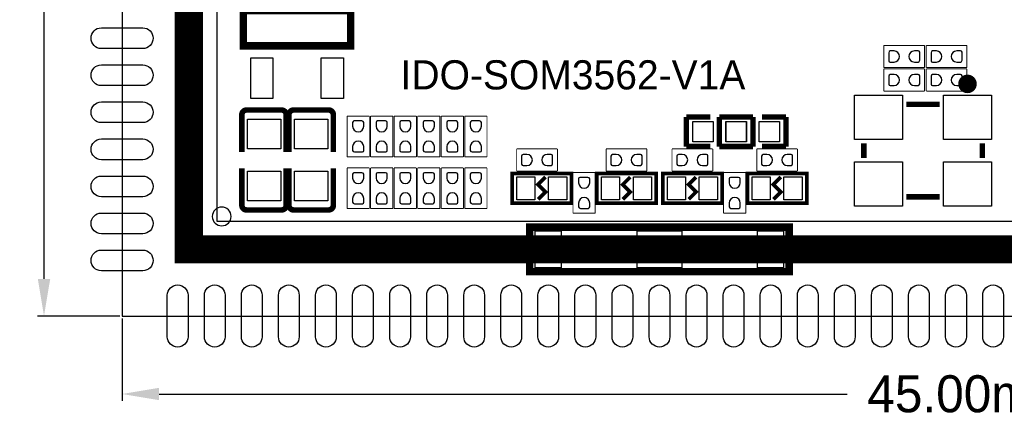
# Model space of a CAD drawing. Extents: x -3 to 111, y -3 to 50.
# Tile 1 of 14: x -3 to 24, y -3 to 8. Entities that reach past the tile are written whole.
import ezdxf

# ---------------------------------------------------------------- set-up
doc = ezdxf.new("R2010")
doc.units = 0
doc.header["$MEASUREMENT"] = 0
doc.layers.get('0').update_dxf_attribs({"linetype": 'CONTINUOUS'})
doc.layers.get('Defpoints').update_dxf_attribs({"linetype": 'CONTINUOUS'})
for name, color, linetype in [('BG_OUTLINE', 6, 'CONTINUOUS'), ('PG_SILKSCREEN_TOP', 7, 'CONTINUOUS'), ('PIN_TOP', 3, 'CONTINUOUS')]:
    doc.layers.add(name, color=color, linetype=linetype)
doc.dimstyles.get("Standard").update_dxf_attribs({"dimtxt": 0.18, "dimasz": 0.18, "dimexe": 0.18, "dimexo": 0.0625, "dimgap": 0.09, "dimtad": 0, "dimtih": 1, "dimtoh": 1, "dimdec": 4, "dimzin": 0, "dimdsep": 46, "dimtxsty": 'STANDARD', "dimcen": 0.09, "dimadec": 0, "dimazin": 0, "dimtfac": 1, "dimtdec": 4, "dimtofl": 0, "dimtmove": 0, "dimatfit": 3, "dimfxl": 1, "dimtolj": 1, "dimtzin": 0, "dimarcsym": 0})

# ---------------------------------------------------------------- blocks, each defined once
blk = doc.blocks.new('*D8')
at = {"color": 0, "linetype": 'Continuous', "lineweight": -2, "transparency": 16777216}
for p, q in [((0.043, 45.106), (-2.18, 45.106)), ((-2, 44.106), (-2, 25.333)), ((-2, 1.106), (-2, 18.667)), ((0.043, 0.106), (-2.18, 0.106))]:
    blk.add_line(p, q, dxfattribs=at)
at = {"color": 0, "linetype": 'Continuous', "transparency": 16777216}
for points in [[(-2.167, 44.106), (-1.833, 44.106), (-2, 45.106)], [(-2.167, 1.106), (-1.833, 1.106), (-2, 0.106)]]:
    blk.add_solid(points, dxfattribs=at)
at = {"layer": 'Defpoints', "color": 0, "linetype": 'Continuous', "transparency": 16777216}
for p in [(0.106, 45.106), (-2, 0.106), (0.106, 0.106)]:
    blk.add_point(p, dxfattribs=at)
at = {"color": 0, "linetype": 'Continuous', "transparency": 16777216, "insert": (-2, 22), "char_height": 1, "attachment_point": 5, "rotation": 90}
blk.add_mtext('\\A1;45.00mm', dxfattribs=at)
blk = doc.blocks.new('*D9')
at = {"color": 0, "linetype": 'Continuous', "lineweight": -2, "transparency": 16777216}
for p, q in [((45.106, 0.843), (45.106, -2.18)), ((0.106, 0.043), (0.106, -2.18)), ((1.106, -2), (19.667, -2)), ((44.106, -2), (26.333, -2))]:
    blk.add_line(p, q, dxfattribs=at)
at = {"color": 0, "linetype": 'Continuous', "transparency": 16777216}
for points in [[(1.106, -1.833), (1.106, -2.167), (0.106, -2)], [(44.106, -1.833), (44.106, -2.167), (45.106, -2)]]:
    blk.add_solid(points, dxfattribs=at)
at = {"layer": 'Defpoints', "color": 0, "linetype": 'Continuous', "transparency": 16777216}
for p in [(45.106, 0.906), (0.106, 0.106), (45.106, -2)]:
    blk.add_point(p, dxfattribs=at)
at = {"color": 0, "linetype": 'Continuous', "transparency": 16777216, "insert": (23, -2), "char_height": 1, "attachment_point": 5}
blk.add_mtext('\\A1;45.00mm', dxfattribs=at)

msp = doc.modelspace()

# ---------------------------------------------------------------- linework, layer by layer
at = {"layer": 'BG_OUTLINE'}
msp.add_lwpolyline([(0.105994, 0.105994), (44.306007, 0.105994), (45.106006, 0.905993), (45.106006, 45.106006), (0.105994, 45.106006), (0.105994, 0.105994)], dxfattribs=at)
msp.add_lwpolyline([(2.54, 2.794, 1), (3.048, 2.794, 1), (2.54, 2.794)], format="xyb", dxfattribs=at)
at = {"layer": 'PG_SILKSCREEN_TOP'}
for points, const_width in [([(43.307, 43.307), (1.905, 43.307), (1.905, 1.905), (43.307, 1.905), (43.307, 43.307)], 0.762), ([(3.37599, 8.349005), (6.27601, 8.349005), (6.27601, 7.398995), (3.37599, 7.398995), (3.37599, 8.349005)], 0.2), ([(20.65909, 7.411999), (21.75891, 7.411999)], 0.0254), ([(20.65909, 6.812001), (20.65909, 7.411999)], 0.0254), ([(21.75891, 7.411999), (21.75891, 6.812001)], 0.0254), ([(21.80209, 7.411999), (22.90191, 7.411999)], 0.0254), ([(21.80209, 6.812001), (21.80209, 7.411999)], 0.0254), ([(22.90191, 7.411999), (22.90191, 6.812001)], 0.0254), ([(21.75891, 6.812001), (20.65909, 6.812001)], 0.0254), ([(20.65909, 6.776999), (21.75891, 6.776999)], 0.0254), ([(20.65909, 6.177001), (20.65909, 6.776999)], 0.0254), ([(21.75891, 6.776999), (21.75891, 6.177001)], 0.0254), ([(22.90191, 6.812001), (21.80209, 6.812001)], 0.0254), ([(21.80209, 6.177001), (21.80209, 6.776999)], 0.0254), ([(21.80209, 6.776999), (22.90191, 6.776999)], 0.0254), ([(22.90191, 6.776999), (22.90191, 6.177001)], 0.0254), ([(21.75891, 6.177001), (20.65909, 6.177001)], 0.0254), ([(22.90191, 6.177001), (21.80209, 6.177001)], 0.0254), ([(22.167012, 5.82201), (21.266988, 5.82201)], 0.150012), ([(3.33756, 5.53974), (3.33756, 4.530344)], 0.150114), ([(3.46456, 5.66674), (4.40944, 5.66674)], 0.150114), ([(4.53644, 5.53974), (4.53644, 4.530344)], 0.150114), ([(4.60756, 5.53974), (4.60756, 4.530344)], 0.150114), ([(4.73456, 5.66674), (5.67944, 5.66674)], 0.150114), ([(5.80644, 5.53974), (5.80644, 4.530344)], 0.150114), ([(6.177001, 4.40309), (6.177001, 5.50291)], 0.0254), ([(6.177001, 5.50291), (6.776999, 5.50291)], 0.0254), ([(6.776999, 5.50291), (6.776999, 4.40309)], 0.0254), ([(6.812001, 5.50291), (7.411999, 5.50291)], 0.0254), ([(6.812001, 4.40309), (6.812001, 5.50291)], 0.0254), ([(7.411999, 5.50291), (7.411999, 4.40309)], 0.0254), ([(7.447001, 5.50291), (8.046999, 5.50291)], 0.0254), ([(7.447001, 4.40309), (7.447001, 5.50291)], 0.0254), ([(8.046999, 5.50291), (8.046999, 4.40309)], 0.0254), ([(8.082001, 5.50291), (8.681999, 5.50291)], 0.0254), ([(8.082001, 4.40309), (8.082001, 5.50291)], 0.0254), ([(8.681999, 5.50291), (8.681999, 4.40309)], 0.0254), ([(8.717001, 5.50291), (9.316999, 5.50291)], 0.0254), ([(8.717001, 4.40309), (8.717001, 5.50291)], 0.0254), ([(9.316999, 5.50291), (9.316999, 4.40309)], 0.0254), ([(9.352001, 4.40309), (9.352001, 5.50291)], 0.0254), ([(9.352001, 5.50291), (9.951999, 5.50291)], 0.0254), ([(9.951999, 5.50291), (9.951999, 4.40309)], 0.0254), ([(15.330703, 4.680001), (15.330703, 5.479999)], 0.150089), ([(15.330703, 5.479999), (15.980689, 5.479999)], 0.150089), ([(16.869689, 5.479999), (16.219703, 5.479999)], 0.150089), ([(16.219703, 5.479999), (16.219703, 4.680001)], 0.150089), ([(17.130497, 5.479999), (16.480511, 5.479999)], 0.150089), ([(17.130497, 4.680001), (17.130497, 5.479999)], 0.150089), ([(17.369511, 5.479999), (18.019497, 5.479999)], 0.150089), ([(18.019497, 5.479999), (18.019497, 4.680001)], 0.150089), ([(20.117003, 4.772), (20.117003, 4.372)], 0.150012), ([(23.316997, 4.772), (23.316997, 4.372)], 0.150012), ([(10.75309, 4.018001), (10.75309, 4.617999)], 0.0254), ([(10.75309, 4.617999), (11.85291, 4.617999)], 0.0254), ([(11.85291, 4.617999), (11.85291, 4.018001)], 0.0254), ([(13.16609, 4.617999), (14.26591, 4.617999)], 0.0254), ([(13.16609, 4.018001), (13.16609, 4.617999)], 0.0254), ([(14.26591, 4.617999), (14.26591, 4.018001)], 0.0254), ([(14.94409, 4.018001), (14.94409, 4.617999)], 0.0254), ([(14.94409, 4.617999), (16.04391, 4.617999)], 0.0254), ([(15.980689, 4.680001), (15.330703, 4.680001)], 0.150089), ([(16.04391, 4.617999), (16.04391, 4.018001)], 0.0254), ([(16.219703, 4.680001), (16.869689, 4.680001)], 0.150089), ([(16.480511, 4.680001), (17.130497, 4.680001)], 0.150089), ([(17.23009, 4.617999), (18.32991, 4.617999)], 0.0254), ([(17.23009, 4.018001), (17.23009, 4.617999)], 0.0254), ([(18.019497, 4.680001), (17.369511, 4.680001)], 0.150089), ([(18.32991, 4.617999), (18.32991, 4.018001)], 0.0254), ([(6.776999, 4.40309), (6.177001, 4.40309)], 0.0254), ([(7.411999, 4.40309), (6.812001, 4.40309)], 0.0254), ([(8.046999, 4.40309), (7.447001, 4.40309)], 0.0254), ([(8.681999, 4.40309), (8.082001, 4.40309)], 0.0254), ([(9.316999, 4.40309), (8.717001, 4.40309)], 0.0254), ([(9.951999, 4.40309), (9.352001, 4.40309)], 0.0254), ([(3.33756, 3.09626), (3.33756, 4.088892)], 0.150114), ([(4.53644, 3.09626), (4.53644, 4.088892)], 0.150114), ([(4.60756, 3.09626), (4.60756, 4.088892)], 0.150114), ([(5.80644, 3.09626), (5.80644, 4.088892)], 0.150114), ([(6.177001, 4.10591), (6.776999, 4.10591)], 0.0254), ([(6.177001, 3.00609), (6.177001, 4.10591)], 0.0254), ([(6.776999, 4.10591), (6.776999, 3.00609)], 0.0254), ([(6.812001, 4.10591), (7.411999, 4.10591)], 0.0254), ([(6.812001, 3.00609), (6.812001, 4.10591)], 0.0254), ([(7.411999, 4.10591), (7.411999, 3.00609)], 0.0254), ([(7.447001, 3.00609), (7.447001, 4.10591)], 0.0254), ([(7.447001, 4.10591), (8.046999, 4.10591)], 0.0254), ([(8.046999, 4.10591), (8.046999, 3.00609)], 0.0254), ([(8.082001, 3.00609), (8.082001, 4.10591)], 0.0254), ([(8.082001, 4.10591), (8.681999, 4.10591)], 0.0254), ([(8.681999, 4.10591), (8.681999, 3.00609)], 0.0254), ([(8.717001, 4.10591), (9.316999, 4.10591)], 0.0254), ([(8.717001, 3.00609), (8.717001, 4.10591)], 0.0254), ([(9.316999, 4.10591), (9.316999, 3.00609)], 0.0254), ([(9.352001, 4.10591), (9.951999, 4.10591)], 0.0254), ([(9.352001, 3.00609), (9.352001, 4.10591)], 0.0254), ([(9.951999, 4.10591), (9.951999, 3.00609)], 0.0254), ([(12.229998, 3.156001), (12.229998, 3.955999), (10.630002, 3.955999), (10.630002, 3.156001), (12.229998, 3.156001)], 0.1), ([(11.85291, 4.018001), (10.75309, 4.018001)], 0.0254), ([(12.273001, 3.97891), (12.872999, 3.97891)], 0.0254), ([(12.273001, 2.87909), (12.273001, 3.97891)], 0.0254), ([(12.872999, 3.97891), (12.872999, 2.87909)], 0.0254), ([(12.916002, 3.955999), (12.916002, 3.156001), (14.515998, 3.156001), (14.515998, 3.955999), (12.916002, 3.955999)], 0.1), ([(14.26591, 4.018001), (13.16609, 4.018001)], 0.0254), ([(16.293998, 3.156001), (16.293998, 3.955999), (14.694002, 3.955999), (14.694002, 3.156001), (16.293998, 3.156001)], 0.1), ([(16.04391, 4.018001), (14.94409, 4.018001)], 0.0254), ([(16.337001, 3.97891), (16.936999, 3.97891)], 0.0254), ([(16.337001, 2.87909), (16.337001, 3.97891)], 0.0254), ([(16.936999, 3.97891), (16.936999, 2.87909)], 0.0254), ([(16.980002, 3.955999), (16.980002, 3.156001), (18.579998, 3.156001), (18.579998, 3.955999), (16.980002, 3.955999)], 0.1), ([(18.32991, 4.018001), (17.23009, 4.018001)], 0.0254), ([(11.33, 3.256001), (11.53, 3.456), (11.33, 3.656), (11.53, 3.855999)], 0.1), ([(13.816, 3.855999), (13.616, 3.656), (13.816, 3.456), (13.616, 3.256001)], 0.1), ([(15.394, 3.256001), (15.594, 3.456), (15.394, 3.656), (15.594, 3.855999)], 0.1), ([(17.88, 3.855999), (17.68, 3.656), (17.88, 3.456), (17.68, 3.256001)], 0.1), ([(22.167012, 3.32199), (21.266988, 3.32199)], 0.150012), ([(4.40944, 2.96926), (3.46456, 2.96926)], 0.150114), ([(5.67944, 2.96926), (4.73456, 2.96926)], 0.150114), ([(6.776999, 3.00609), (6.177001, 3.00609)], 0.0254), ([(7.411999, 3.00609), (6.812001, 3.00609)], 0.0254), ([(8.046999, 3.00609), (7.447001, 3.00609)], 0.0254), ([(8.681999, 3.00609), (8.082001, 3.00609)], 0.0254), ([(9.316999, 3.00609), (8.717001, 3.00609)], 0.0254), ([(9.951999, 3.00609), (9.352001, 3.00609)], 0.0254), ([(12.872999, 2.87909), (12.273001, 2.87909)], 0.0254), ([(16.936999, 2.87909), (16.337001, 2.87909)], 0.0254), ([(11.105007, 2.504999), (11.105007, 1.305001), (18.104993, 1.305001), (18.104993, 2.504999), (11.105007, 2.504999)], 0.2)]:
    msp.add_lwpolyline(points, dxfattribs=dict(at, const_width=const_width))
msp.add_lwpolyline([(2.667, 2.667), (42.545, 2.667), (42.545, 42.545), (42.418, 42.672), (2.667, 42.672), (2.667, 2.667)], dxfattribs=at)
for points, const_width in [([(23.041991, 6.371996, 1.000029), (22.792004, 6.371996, 0.999971), (23.041991, 6.371996)], 0.250012), ([(3.33756, 5.53974, -0.414214), (3.46456, 5.66674)], 0.150114), ([(4.40944, 5.66674, -0.414214), (4.53644, 5.53974)], 0.150114), ([(4.60756, 5.53974, -0.414214), (4.73456, 5.66674)], 0.150114), ([(5.67944, 5.66674, -0.414214), (5.80644, 5.53974)], 0.150114), ([(3.46456, 2.96926, -0.414214), (3.33756, 3.09626)], 0.150114), ([(4.53644, 3.09626, -0.414214), (4.40944, 2.96926)], 0.150114), ([(4.73456, 2.96926, -0.414214), (4.60756, 3.09626)], 0.150114), ([(5.80644, 3.09626, -0.414214), (5.67944, 2.96926)], 0.150114)]:
    msp.add_lwpolyline(points, format="xyb", dxfattribs=dict(at, const_width=const_width))
at = {"layer": 'PIN_TOP'}
for points in [[(-0.452806, 7.885405), (0.664794, 7.885405, -1), (0.664794, 7.326605), (-0.452806, 7.326605, -1)], [(20.933943, 7.262089), (20.832343, 7.262089, 0.376179), (20.789849, 7.2136), (20.789849, 6.9977, 0.366061), (20.832343, 6.961911), (20.933943, 6.961911, 0.999182)], [(21.484057, 6.961911), (21.585657, 6.961911, 0.376179), (21.628151, 7.0104), (21.628151, 7.2263, 0.366061), (21.585657, 7.262089), (21.484057, 7.262089, 0.999182)], [(22.076943, 7.262089), (21.975343, 7.262089, 0.376179), (21.932849, 7.2136), (21.932849, 6.9977, 0.366061), (21.975343, 6.961911), (22.076943, 6.961911, 0.999182)], [(22.627057, 6.961911), (22.728657, 6.961911, 0.376179), (22.771151, 7.0104), (22.771151, 7.2263, 0.366061), (22.728657, 7.262089), (22.627057, 7.262089, 0.999182)], [(-0.452806, 6.885407), (0.664794, 6.885407, -1), (0.664794, 6.326607), (-0.452806, 6.326607, -1)], [(20.933943, 6.627089), (20.832343, 6.627089, 0.376179), (20.789849, 6.5786), (20.789849, 6.3627, 0.366061), (20.832343, 6.326911), (20.933943, 6.326911, 0.999182)], [(21.484057, 6.326911), (21.585657, 6.326911, 0.376179), (21.628151, 6.3754), (21.628151, 6.5913, 0.366061), (21.585657, 6.627089), (21.484057, 6.627089, 0.999182)], [(22.076943, 6.627089), (21.975343, 6.627089, 0.376179), (21.932849, 6.5786), (21.932849, 6.3627, 0.366061), (21.975343, 6.326911), (22.076943, 6.326911, 0.999182)], [(22.627057, 6.326911), (22.728657, 6.326911, 0.376179), (22.771151, 6.3754), (22.771151, 6.5913, 0.366061), (22.728657, 6.627089), (22.627057, 6.627089, 0.999182)], [(-0.452806, 5.885409), (0.664794, 5.885409, -1), (0.664794, 5.326609), (-0.452806, 5.326609, -1)], [(6.627089, 5.228057), (6.627089, 5.329657, 0.376179), (6.5786, 5.372151), (6.3627, 5.372151, 0.366061), (6.326911, 5.329657), (6.326911, 5.228057, 0.999182)], [(7.262089, 5.228057), (7.262089, 5.329657, 0.376179), (7.2136, 5.372151), (6.9977, 5.372151, 0.366061), (6.961911, 5.329657), (6.961911, 5.228057, 0.999182)], [(7.897089, 5.228057), (7.897089, 5.329657, 0.376179), (7.8486, 5.372151), (7.6327, 5.372151, 0.366061), (7.596911, 5.329657), (7.596911, 5.228057, 0.999182)], [(8.532089, 5.228057), (8.532089, 5.329657, 0.376179), (8.4836, 5.372151), (8.2677, 5.372151, 0.366061), (8.231911, 5.329657), (8.231911, 5.228057, 0.999182)], [(9.167089, 5.228057), (9.167089, 5.329657, 0.376179), (9.1186, 5.372151), (8.9027, 5.372151, 0.366061), (8.866911, 5.329657), (8.866911, 5.228057, 0.999182)], [(9.802089, 5.228057), (9.802089, 5.329657, 0.376179), (9.7536, 5.372151), (9.5377, 5.372151, 0.366061), (9.501911, 5.329657), (9.501911, 5.228057, 0.999182)], [(-0.452806, 4.885411), (0.664794, 4.885411, -1), (0.664794, 4.326611), (-0.452806, 4.326611, -1)], [(6.326911, 4.677943), (6.326911, 4.576343, 0.376179), (6.3754, 4.533849), (6.5913, 4.533849, 0.366061), (6.627089, 4.576343), (6.627089, 4.677943, 0.999182)], [(6.961911, 4.677943), (6.961911, 4.576343, 0.376179), (7.0104, 4.533849), (7.2263, 4.533849, 0.366061), (7.262089, 4.576343), (7.262089, 4.677943, 0.999182)], [(7.596911, 4.677943), (7.596911, 4.576343, 0.376179), (7.6454, 4.533849), (7.8613, 4.533849, 0.366061), (7.897089, 4.576343), (7.897089, 4.677943, 0.999182)], [(8.231911, 4.677943), (8.231911, 4.576343, 0.376179), (8.2804, 4.533849), (8.4963, 4.533849, 0.366061), (8.532089, 4.576343), (8.532089, 4.677943, 0.999182)], [(8.866911, 4.677943), (8.866911, 4.576343, 0.376179), (8.9154, 4.533849), (9.1313, 4.533849, 0.366061), (9.167089, 4.576343), (9.167089, 4.677943, 0.999182)], [(9.501911, 4.677943), (9.501911, 4.576343, 0.376179), (9.5504, 4.533849), (9.7663, 4.533849, 0.366061), (9.802089, 4.576343), (9.802089, 4.677943, 0.999182)], [(11.027943, 4.468089), (10.926343, 4.468089, 0.376179), (10.883849, 4.4196), (10.883849, 4.2037, 0.366061), (10.926343, 4.167911), (11.027943, 4.167911, 0.999182)], [(11.578057, 4.167911), (11.679657, 4.167911, 0.376179), (11.722151, 4.2164), (11.722151, 4.4323, 0.366061), (11.679657, 4.468089), (11.578057, 4.468089, 0.999182)], [(13.440943, 4.468089), (13.339343, 4.468089, 0.376179), (13.296849, 4.4196), (13.296849, 4.2037, 0.366061), (13.339343, 4.167911), (13.440943, 4.167911, 0.999182)], [(13.991057, 4.167911), (14.092657, 4.167911, 0.376179), (14.135151, 4.2164), (14.135151, 4.4323, 0.366061), (14.092657, 4.468089), (13.991057, 4.468089, 0.999182)], [(15.218943, 4.468089), (15.117343, 4.468089, 0.376179), (15.074849, 4.4196), (15.074849, 4.2037, 0.366061), (15.117343, 4.167911), (15.218943, 4.167911, 0.999182)], [(15.769057, 4.167911), (15.870657, 4.167911, 0.376179), (15.913151, 4.2164), (15.913151, 4.4323, 0.366061), (15.870657, 4.468089), (15.769057, 4.468089, 0.999182)], [(17.504943, 4.468089), (17.403343, 4.468089, 0.376179), (17.360849, 4.4196), (17.360849, 4.2037, 0.366061), (17.403343, 4.167911), (17.504943, 4.167911, 0.999182)], [(18.055057, 4.167911), (18.156657, 4.167911, 0.376179), (18.199151, 4.2164), (18.199151, 4.4323, 0.366061), (18.156657, 4.468089), (18.055057, 4.468089, 0.999182)], [(-0.452806, 3.885413), (0.664794, 3.885413, -1), (0.664794, 3.326613), (-0.452806, 3.326613, -1)], [(6.627089, 3.831057), (6.627089, 3.932657, 0.376179), (6.5786, 3.975151), (6.3627, 3.975151, 0.366061), (6.326911, 3.932657), (6.326911, 3.831057, 0.999182)], [(7.262089, 3.831057), (7.262089, 3.932657, 0.376179), (7.2136, 3.975151), (6.9977, 3.975151, 0.366061), (6.961911, 3.932657), (6.961911, 3.831057, 0.999182)], [(7.897089, 3.831057), (7.897089, 3.932657, 0.376179), (7.8486, 3.975151), (7.6327, 3.975151, 0.366061), (7.596911, 3.932657), (7.596911, 3.831057, 0.999182)], [(8.532089, 3.831057), (8.532089, 3.932657, 0.376179), (8.4836, 3.975151), (8.2677, 3.975151, 0.366061), (8.231911, 3.932657), (8.231911, 3.831057, 0.999182)], [(9.167089, 3.831057), (9.167089, 3.932657, 0.376179), (9.1186, 3.975151), (8.9027, 3.975151, 0.366061), (8.866911, 3.932657), (8.866911, 3.831057, 0.999182)], [(9.802089, 3.831057), (9.802089, 3.932657, 0.376179), (9.7536, 3.975151), (9.5377, 3.975151, 0.366061), (9.501911, 3.932657), (9.501911, 3.831057, 0.999182)], [(12.723089, 3.704057), (12.723089, 3.805657, 0.376179), (12.6746, 3.848151), (12.4587, 3.848151, 0.366061), (12.422911, 3.805657), (12.422911, 3.704057, 0.999182)], [(16.787089, 3.704057), (16.787089, 3.805657, 0.376179), (16.7386, 3.848151), (16.5227, 3.848151, 0.366061), (16.486911, 3.805657), (16.486911, 3.704057, 0.999182)], [(6.326911, 3.280943), (6.326911, 3.179343, 0.376179), (6.3754, 3.136849), (6.5913, 3.136849, 0.366061), (6.627089, 3.179343), (6.627089, 3.280943, 0.999182)], [(6.961911, 3.280943), (6.961911, 3.179343, 0.376179), (7.0104, 3.136849), (7.2263, 3.136849, 0.366061), (7.262089, 3.179343), (7.262089, 3.280943, 0.999182)], [(7.596911, 3.280943), (7.596911, 3.179343, 0.376179), (7.6454, 3.136849), (7.8613, 3.136849, 0.366061), (7.897089, 3.179343), (7.897089, 3.280943, 0.999182)], [(8.231911, 3.280943), (8.231911, 3.179343, 0.376179), (8.2804, 3.136849), (8.4963, 3.136849, 0.366061), (8.532089, 3.179343), (8.532089, 3.280943, 0.999182)], [(8.866911, 3.280943), (8.866911, 3.179343, 0.376179), (8.9154, 3.136849), (9.1313, 3.136849, 0.366061), (9.167089, 3.179343), (9.167089, 3.280943, 0.999182)], [(9.501911, 3.280943), (9.501911, 3.179343, 0.376179), (9.5504, 3.136849), (9.7663, 3.136849, 0.366061), (9.802089, 3.179343), (9.802089, 3.280943, 0.999182)], [(12.422911, 3.153943), (12.422911, 3.052343, 0.376179), (12.4714, 3.009849), (12.6873, 3.009849, 0.366061), (12.723089, 3.052343), (12.723089, 3.153943, 0.999182)], [(16.486911, 3.153943), (16.486911, 3.052343, 0.376179), (16.5354, 3.009849), (16.7513, 3.009849, 0.366061), (16.787089, 3.052343), (16.787089, 3.153943, 0.999182)], [(-0.452806, 2.885389), (0.664794, 2.885389, -1), (0.664794, 2.326589), (-0.452806, 2.326589, -1)], [(-0.452806, 1.885391), (0.664794, 1.885391, -1), (0.664794, 1.326591), (-0.452806, 1.326591, -1)], [(1.885391, 0.664794), (1.885391, -0.452806, -1), (1.326591, -0.452806), (1.326591, 0.664794, -1)], [(2.885389, 0.664794), (2.885389, -0.452806, -1), (2.326589, -0.452806), (2.326589, 0.664794, -1)], [(3.885413, 0.664794), (3.885413, -0.452806, -1), (3.326613, -0.452806), (3.326613, 0.664794, -1)], [(4.885411, 0.664794), (4.885411, -0.452806, -1), (4.326611, -0.452806), (4.326611, 0.664794, -1)], [(5.885409, 0.664794), (5.885409, -0.452806, -1), (5.326609, -0.452806), (5.326609, 0.664794, -1)], [(6.885407, 0.664794), (6.885407, -0.452806, -1), (6.326607, -0.452806), (6.326607, 0.664794, -1)], [(7.885405, 0.664794), (7.885405, -0.452806, -1), (7.326605, -0.452806), (7.326605, 0.664794, -1)], [(8.885403, 0.664794), (8.885403, -0.452806, -1), (8.326603, -0.452806), (8.326603, 0.664794, -1)], [(9.885401, 0.664794), (9.885401, -0.452806, -1), (9.326601, -0.452806), (9.326601, 0.664794, -1)], [(10.885399, 0.664794), (10.885399, -0.452806, -1), (10.326599, -0.452806), (10.326599, 0.664794, -1)], [(11.885397, 0.664794), (11.885397, -0.452806, -1), (11.326597, -0.452806), (11.326597, 0.664794, -1)], [(12.885395, 0.664794), (12.885395, -0.452806, -1), (12.326595, -0.452806), (12.326595, 0.664794, -1)], [(13.885393, 0.664794), (13.885393, -0.452806, -1), (13.326593, -0.452806), (13.326593, 0.664794, -1)], [(14.885391, 0.664794), (14.885391, -0.452806, -1), (14.326591, -0.452806), (14.326591, 0.664794, -1)], [(15.885389, 0.664794), (15.885389, -0.452806, -1), (15.326589, -0.452806), (15.326589, 0.664794, -1)], [(16.885412, 0.664794), (16.885412, -0.452806, -1), (16.326612, -0.452806), (16.326612, 0.664794, -1)], [(17.88541, 0.664794), (17.88541, -0.452806, -1), (17.32661, -0.452806), (17.32661, 0.664794, -1)], [(18.885408, 0.664794), (18.885408, -0.452806, -1), (18.326608, -0.452806), (18.326608, 0.664794, -1)], [(19.885406, 0.664794), (19.885406, -0.452806, -1), (19.326606, -0.452806), (19.326606, 0.664794, -1)], [(20.885404, 0.664794), (20.885404, -0.452806, -1), (20.326604, -0.452806), (20.326604, 0.664794, -1)], [(21.885402, 0.664794), (21.885402, -0.452806, -1), (21.326602, -0.452806), (21.326602, 0.664794, -1)], [(22.8854, 0.664794), (22.8854, -0.452806, -1), (22.3266, -0.452806), (22.3266, 0.664794, -1)], [(23.885398, 0.664794), (23.885398, -0.452806, -1), (23.326598, -0.452806), (23.326598, 0.664794, -1)]]:
    msp.add_lwpolyline(points, format="xyb", close=True, dxfattribs=at)
for points in [[(3.57599, 7.073989), (4.175989, 7.073989), (4.175989, 5.973991), (3.57599, 5.973991)], [(5.476011, 7.073989), (6.07601, 7.073989), (6.07601, 5.973991), (5.476011, 5.973991)], [(19.866991, 4.871999), (19.866991, 6.071997), (21.166988, 6.071997), (21.166988, 4.871999)], [(22.266986, 4.871999), (22.266986, 6.071997), (23.566984, 6.071997), (23.566984, 4.871999)], [(3.487001, 5.418023), (4.386999, 5.418023), (4.386999, 4.618025), (3.487001, 4.618025)], [(4.757001, 5.418023), (5.656999, 5.418023), (5.656999, 4.618025), (4.757001, 4.618025)], [(16.055518, 5.355006), (16.055518, 4.804994), (15.505506, 4.804994), (15.505506, 5.355006)], [(16.394506, 4.804994), (16.394506, 5.355006), (16.944518, 5.355006), (16.944518, 4.804994)], [(16.955694, 5.355006), (16.955694, 4.804994), (16.405682, 4.804994), (16.405682, 5.355006)], [(17.294682, 4.804994), (17.294682, 5.355006), (17.844694, 5.355006), (17.844694, 4.804994)], [(19.866991, 3.072003), (19.866991, 4.272001), (21.166988, 4.272001), (21.166988, 3.072003)], [(22.266986, 3.072003), (22.266986, 4.272001), (23.566984, 4.272001), (23.566984, 3.072003)], [(3.487001, 4.017975), (4.386999, 4.017975), (4.386999, 3.217977), (3.487001, 3.217977)], [(4.757001, 4.017975), (5.656999, 4.017975), (5.656999, 3.217977), (4.757001, 3.217977)], [(10.755008, 3.865994), (11.244999, 3.865994), (11.244999, 3.246006), (10.755008, 3.246006)], [(11.615001, 3.865994), (12.104992, 3.865994), (12.104992, 3.246006), (11.615001, 3.246006)], [(13.530999, 3.246006), (13.041008, 3.246006), (13.041008, 3.865994), (13.530999, 3.865994)], [(14.390992, 3.246006), (13.901001, 3.246006), (13.901001, 3.865994), (14.390992, 3.865994)], [(14.819008, 3.865994), (15.308999, 3.865994), (15.308999, 3.246006), (14.819008, 3.246006)], [(15.679001, 3.865994), (16.168992, 3.865994), (16.168992, 3.246006), (15.679001, 3.246006)], [(17.594999, 3.246006), (17.105008, 3.246006), (17.105008, 3.865994), (17.594999, 3.865994)], [(18.454992, 3.246006), (17.965001, 3.246006), (17.965001, 3.865994), (18.454992, 3.865994)], [(11.955005, 1.405001), (11.255007, 1.405001), (11.255007, 2.404999), (11.955005, 2.404999)], [(15.204999, 1.405001), (14.005001, 1.405001), (14.005001, 2.404999), (15.204999, 2.404999)], [(17.954993, 1.405001), (17.254995, 1.405001), (17.254995, 2.404999), (17.954993, 2.404999)]]:
    msp.add_lwpolyline(points, close=True, dxfattribs=at)

# ---------------------------------------------------------------- texts
at = {"layer": 'PG_SILKSCREEN_TOP'}
msp.add_text('IDO-SOM3562-V1A', height=0.7874, dxfattribs=at).set_placement((7.62, 6.223))

# ---------------------------------------------------------------- dimensions: what is measured, and where the dimension line sits
at = {"linetype": 'Continuous'}
dim = msp.add_linear_dim(base=(-2, 0.105994), p1=(0.105994, 45.106006), p2=(0.105994, 0.105994), angle=90, dimstyle='Standard', override={"dimtxt": 1, "dimasz": 1, "dimgap": 0.5, "dimdec": 2, "dimpost": 'mm'}, dxfattribs=at)
dim.commit()
dim.dimension.update_dxf_attribs({"geometry": '*D8', "text_midpoint": (-2, 22), "dimtype": 160, "text_rotation": 90})
dim = msp.add_linear_dim(base=(45.106006, -2), p1=(0.105994, 0.105994), p2=(45.106006, 0.905993), dimstyle='Standard', override={"dimtxt": 1, "dimasz": 1, "dimgap": 0.5, "dimdec": 2, "dimpost": 'mm'}, dxfattribs=at)
dim.commit()
dim.dimension.update_dxf_attribs({"geometry": '*D9', "text_midpoint": (23, -2), "dimtype": 160})

doc.saveas('drawing.dxf')
